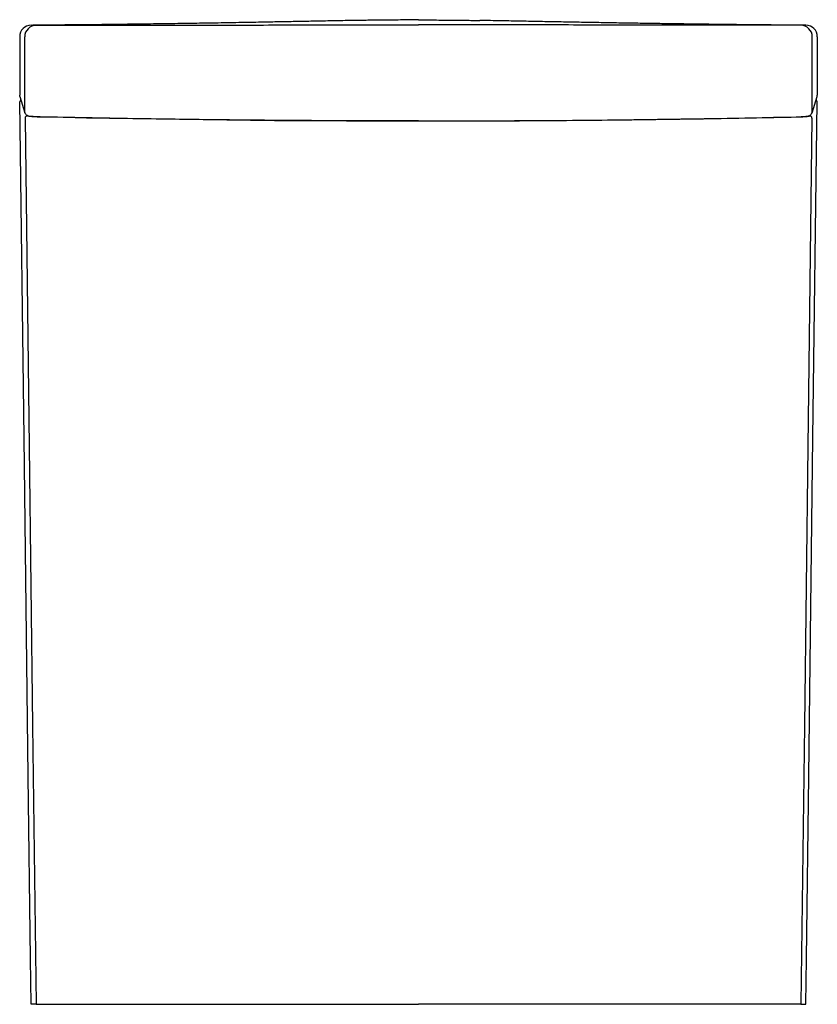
# Model space of a CAD drawing. Header units: millimetres. Extents: x 4182.852 to 4183.201, y 1753.262 to 1753.693.
import ezdxf

# ---------------------------------------------------------------- set-up
doc = ezdxf.new("R2010")
doc.units = ezdxf.units.MM
doc.layers.add('SANINDUSA', color=3, linetype='Continuous')

msp = doc.modelspace()

# ---------------------------------------------------------------- linework, layer by layer
at = {"layer": 'SANINDUSA'}
for p, q in [((4182.858888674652, 1753.690680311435), (4182.858966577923, 1753.6906785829)), ((4183.194268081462, 1753.690679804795), (4183.194213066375, 1753.6906785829)), ((4183.19581464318, 1753.690706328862), (4183.195659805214, 1753.690707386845)), ((4182.851765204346, 1753.685688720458), (4182.851765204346, 1753.660125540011)), ((4182.853976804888, 1753.652989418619), (4182.853976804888, 1753.685678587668)), ((4183.19920283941, 1753.652989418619), (4183.19920283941, 1753.685678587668)), ((4183.201414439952, 1753.685688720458), (4183.201414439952, 1753.660125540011)), ((4182.851854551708, 1753.659533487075), (4182.854066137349, 1753.652397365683)), ((4183.199113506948, 1753.652397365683), (4183.201325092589, 1753.659533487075)), ((4182.855122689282, 1753.651006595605), (4182.85505913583, 1753.651203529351)), ((4183.198056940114, 1753.651006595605), (4183.198124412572, 1753.651215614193)), ((4182.858966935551, 1753.261706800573), (4182.856771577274, 1753.261706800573)), ((4183.194212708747, 1753.261706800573), (4183.196408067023, 1753.261706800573))]:
    msp.add_line(p, q, dxfattribs=at)
at = {"layer": 'SANINDUSA', "flags": 128}
for points in [[(4182.851854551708, 1753.659533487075), (4182.851803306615, 1753.659735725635), (4182.851765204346, 1753.660125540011)], [(4183.201325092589, 1753.659533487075), (4183.201376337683, 1753.659735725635), (4183.201414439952, 1753.660125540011)], [(4182.856771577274, 1753.261706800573), (4182.856521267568, 1753.281705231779), (4182.855520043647, 1753.361698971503), (4182.853664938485, 1753.509917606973), (4182.851822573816, 1753.657123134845)], [(4183.196408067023, 1753.261706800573), (4183.196658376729, 1753.281705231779), (4183.197659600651, 1753.361698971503), (4183.199514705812, 1753.509917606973), (4183.201357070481, 1753.657123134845)], [(4182.854074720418, 1753.65237037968), (4182.854014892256, 1753.652599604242), (4182.853976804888, 1753.652989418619)], [(4183.199105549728, 1753.652372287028), (4183.199164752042, 1753.652599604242), (4183.19920283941, 1753.652989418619)], [(4182.85412292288, 1753.649995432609), (4182.855919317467, 1753.506010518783), (4182.857443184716, 1753.383858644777), (4182.858966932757, 1753.261706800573)], [(4183.199056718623, 1753.649995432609), (4183.197260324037, 1753.506010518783), (4183.195736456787, 1753.383858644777), (4183.194212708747, 1753.261706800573)]]:
    msp.add_lwpolyline(points, dxfattribs=at)
at = {"layer": 'SANINDUSA'}
for centre, radius, start, end in [((4182.856764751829, 1753.685689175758), 0.004999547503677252, 90.09972163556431, 180.0052178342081), ((4182.858976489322, 1753.685678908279), 0.004999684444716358, 90.11358349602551, 180.0036741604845), ((4183.194203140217, 1753.685678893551), 0.004999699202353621, 359.9964946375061, 89.88624766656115), ((4183.196414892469, 1753.685689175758), 0.004999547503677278, 359.9947821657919, 89.90027836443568), ((4182.852821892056, 1753.657134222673), 0.000999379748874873, 119.5683618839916, 180.635693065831), ((4183.200357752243, 1753.657134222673), 0.0009993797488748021, 359.364306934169, 60.43163811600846), ((4182.855123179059, 1753.650006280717), 0.001000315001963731, 90.02735978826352, 180.6213672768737), ((4183.198056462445, 1753.650006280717), 0.001000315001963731, 359.3786327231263, 89.97264021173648)]:
    msp.add_arc(centre, radius, start, end, dxfattribs=at)
msp.add_ellipse((4183.026589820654, 1753.673301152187), major_axis=(0.4405892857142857, 0), ratio=0.05563259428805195, start_param=4.327010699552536, end_param=5.097767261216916, dxfattribs=at)
for points, knots in [([(4182.856756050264, 1753.69068871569), (4182.856810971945, 1753.690690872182), (4182.857085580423, 1753.690701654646), (4182.857776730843, 1753.690718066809), (4182.858451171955, 1753.690695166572), (4182.858888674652, 1753.690680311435)], [0, 0, 0, 0, 0.0807367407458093, 0.4036838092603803, 0.9999999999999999, 0.9999999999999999, 0.9999999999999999, 0.9999999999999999]), ([(4182.999652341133, 1753.692825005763), (4182.998234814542, 1753.692797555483), (4182.994256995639, 1753.692720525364), (4182.9878076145, 1753.692594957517), (4182.980477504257, 1753.692453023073), (4182.973411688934, 1753.692317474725), (4182.96627389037, 1753.692182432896), (4182.958174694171, 1753.69203220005), (4182.948924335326, 1753.691865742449), (4182.939117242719, 1753.691696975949), (4182.929358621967, 1753.691537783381), (4182.91944675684, 1753.691385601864), (4182.908833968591, 1753.691234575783), (4182.897651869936, 1753.69109016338), (4182.887911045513, 1753.690978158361), (4182.879983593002, 1753.690896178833), (4182.874171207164, 1753.690840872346), (4182.869482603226, 1753.690799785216), (4182.865833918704, 1753.690769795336), (4182.863018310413, 1753.69074782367), (4182.860610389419, 1753.69072995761), (4182.858753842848, 1753.690716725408), (4182.857944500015, 1753.690711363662), (4182.857587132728, 1753.69070899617)], [0, 0, 0, 0, 0.02840124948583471, 0.07969870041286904, 0.1292233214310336, 0.1753208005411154, 0.2213299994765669, 0.2724030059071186, 0.3381250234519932, 0.4073832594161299, 0.4697421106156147, 0.5343813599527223, 0.6069576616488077, 0.6838208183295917, 0.760045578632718, 0.8036674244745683, 0.8434489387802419, 0.8795518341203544, 0.9048147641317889, 0.9290705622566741, 0.9530850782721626, 0.9792846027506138, 1, 1, 1, 1]), ([(4182.858966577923, 1753.6906785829), (4182.859014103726, 1753.690678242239), (4182.859118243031, 1753.690677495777), (4182.859880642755, 1753.690677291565), (4182.860947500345, 1753.690677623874), (4182.861770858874, 1753.690678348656), (4182.862087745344, 1753.690678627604)], [0, 0, 0, 0, 0.2422707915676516, 0.5308676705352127, 0.8194447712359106, 1, 1, 1, 1]), ([(4182.862087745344, 1753.690678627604), (4182.869271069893, 1753.690686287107), (4182.88208649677, 1753.690699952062), (4182.900941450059, 1753.69072467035), (4182.918444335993, 1753.690749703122), (4182.936181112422, 1753.6907773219), (4182.954076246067, 1753.690807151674), (4182.972059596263, 1753.690838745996), (4182.990140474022, 1753.690871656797), (4183.008327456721, 1753.690905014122), (4183.020502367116, 1753.690928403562), (4183.026589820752, 1753.690940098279)], [0, 0, 0, 0, 0.1370716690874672, 0.2445430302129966, 0.352014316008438, 0.4602267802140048, 0.5684392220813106, 0.6759573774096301, 0.783475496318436, 0.8917377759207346, 1, 1, 1, 1]), ([(4183.026589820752, 1753.693143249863), (4183.025094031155, 1753.693118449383), (4183.022059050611, 1753.69306812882), (4183.017653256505, 1753.693007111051), (4183.013461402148, 1753.692956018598), (4183.009676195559, 1753.692915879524), (4183.006338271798, 1753.692884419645), (4183.003595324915, 1753.692860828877), (4183.001499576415, 1753.692843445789), (4183.000106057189, 1753.692831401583), (4182.999797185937, 1753.69282683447), (4182.999652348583, 1753.692824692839)], [0, 0, 0, 0, 0.1107471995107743, 0.2247078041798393, 0.3354544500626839, 0.4494093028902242, 0.5602199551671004, 0.6742391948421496, 0.785135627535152, 0.8992447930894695, 1, 1, 1, 1]), ([(4183.026589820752, 1753.693143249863), (4183.028085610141, 1753.693118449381), (4183.031120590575, 1753.693068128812), (4183.035526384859, 1753.693007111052), (4183.039718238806, 1753.692956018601), (4183.043503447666, 1753.692915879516), (4183.046841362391, 1753.692884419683), (4183.049584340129, 1753.692860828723), (4183.051679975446, 1753.692843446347), (4183.053072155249, 1753.692831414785), (4183.053380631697, 1753.692826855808), (4183.05352496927, 1753.692824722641)], [0, 0, 0, 0, 0.1107928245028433, 0.2248004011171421, 0.3355926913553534, 0.4495945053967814, 0.5604508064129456, 0.674517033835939, 0.7854591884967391, 0.8996153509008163, 1, 1, 1, 1]), ([(4183.191091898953, 1753.690678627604), (4183.183908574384, 1753.690686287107), (4183.171093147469, 1753.690699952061), (4183.15223819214, 1753.690724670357), (4183.134735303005, 1753.690749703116), (4183.116998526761, 1753.690777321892), (4183.099103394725, 1753.690807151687), (4183.081120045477, 1753.690838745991), (4183.063039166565, 1753.690871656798), (4183.044852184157, 1753.69090501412), (4183.032677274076, 1753.690928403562), (4183.026589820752, 1753.690940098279)], [0, 0, 0, 0, 0.1370716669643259, 0.2445430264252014, 0.3520143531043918, 0.4602268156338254, 0.5684392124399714, 0.6759573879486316, 0.7834755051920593, 0.8917377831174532, 1, 1, 1, 1]), ([(4183.19555235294, 1753.690708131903), (4183.195284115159, 1753.690709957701), (4183.194682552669, 1753.690714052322), (4183.193490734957, 1753.690722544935), (4183.19197889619, 1753.690733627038), (4183.190205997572, 1753.690747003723), (4183.188164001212, 1753.690762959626), (4183.185812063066, 1753.690782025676), (4183.18284406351, 1753.690807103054), (4183.179126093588, 1753.690840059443), (4183.17462071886, 1753.690882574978), (4183.168934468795, 1753.690939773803), (4183.162347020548, 1753.691011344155), (4183.154673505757, 1753.691102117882), (4183.146832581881, 1753.69120233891), (4183.139096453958, 1753.691308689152), (4183.131325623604, 1753.691422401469), (4183.123562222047, 1753.691542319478), (4183.115560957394, 1753.691672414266), (4183.1076655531, 1753.691806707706), (4183.099908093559, 1753.691943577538), (4183.092071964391, 1753.692086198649), (4183.084049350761, 1753.692236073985), (4183.075742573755, 1753.692394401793), (4183.068644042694, 1753.692531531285), (4183.062713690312, 1753.692646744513), (4183.058166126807, 1753.692735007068), (4183.055099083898, 1753.692794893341), (4183.053551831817, 1753.692824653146), (4183.053524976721, 1753.692825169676)], [0, 0, 0, 0, 0.02192461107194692, 0.0491691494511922, 0.07231044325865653, 0.09375437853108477, 0.1149805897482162, 0.1362819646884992, 0.1579482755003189, 0.1878669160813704, 0.2195111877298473, 0.2516527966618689, 0.3027643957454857, 0.3507611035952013, 0.4008312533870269, 0.4549778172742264, 0.5011816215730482, 0.551306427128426, 0.6046079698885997, 0.6549788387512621, 0.7028820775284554, 0.7532704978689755, 0.8053841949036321, 0.8569025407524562, 0.9124733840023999, 0.9413152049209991, 0.9704136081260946, 0.999486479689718, 1, 1, 1, 1]), ([(4183.194213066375, 1753.6906785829), (4183.194165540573, 1753.690678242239), (4183.194061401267, 1753.690677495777), (4183.193299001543, 1753.690677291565), (4183.192232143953, 1753.690677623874), (4183.191408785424, 1753.690678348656), (4183.191091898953, 1753.690678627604)], [0, 0, 0, 0, 0.2422707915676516, 0.5308676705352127, 0.8194447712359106, 1, 1, 1, 1]), ([(4183.196423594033, 1753.69068871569), (4183.196368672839, 1753.690690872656), (4183.196094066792, 1753.690701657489), (4183.195395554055, 1753.690718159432), (4183.194713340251, 1753.690694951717), (4183.194268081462, 1753.690679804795)], [0, 0, 0, 0, 0.07989551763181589, 0.399477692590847, 1, 1, 1, 1]), ([(4182.854066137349, 1753.652397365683), (4182.854176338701, 1753.652148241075), (4182.854357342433, 1753.651739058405), (4182.854791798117, 1753.651349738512), (4182.855151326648, 1753.651137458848), (4182.85548285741, 1753.651009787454), (4182.855824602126, 1753.650921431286), (4182.856297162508, 1753.650840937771), (4182.857018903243, 1753.650762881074), (4182.858070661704, 1753.6506887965), (4182.85930993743, 1753.650630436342), (4182.860316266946, 1753.650599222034), (4182.860856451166, 1753.650586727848), (4182.860922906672, 1753.650585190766)], [0, 0, 0, 0, 0.07671123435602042, 0.125996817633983, 0.1721464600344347, 0.2188521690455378, 0.2838933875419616, 0.3851570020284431, 0.538320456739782, 0.684549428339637, 0.838466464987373, 0.9801275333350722, 1, 1, 1, 1]), ([(4183.192256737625, 1753.650585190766), (4183.192514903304, 1753.650591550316), (4183.193268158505, 1753.650610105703), (4183.194414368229, 1753.650653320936), (4183.195595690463, 1753.650719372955), (4183.196569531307, 1753.650800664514), (4183.197223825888, 1753.650894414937), (4183.197721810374, 1753.65100279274), (4183.198280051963, 1753.651260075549), (4183.198767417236, 1753.651685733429), (4183.199015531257, 1753.652099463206), (4183.199102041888, 1753.652362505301), (4183.199113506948, 1753.652397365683)], [0, 0, 0, 0, 0.07789930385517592, 0.227288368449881, 0.3778414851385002, 0.531005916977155, 0.6921462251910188, 0.79699228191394, 0.8648720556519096, 0.9211046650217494, 0.9895441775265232, 1, 1, 1, 1]), ([(4182.860754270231, 1753.650551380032), (4182.859851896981, 1753.650577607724), (4182.858047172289, 1753.650630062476), (4182.85613939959, 1753.650766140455), (4182.855249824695, 1753.650898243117), (4182.855153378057, 1753.650980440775), (4182.855122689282, 1753.651006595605)], [0, 0, 0, 0, 0.2883883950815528, 0.5767698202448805, 0.8653305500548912, 1, 1, 1, 1]), ([(4183.026589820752, 1753.648760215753), (4183.019642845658, 1753.648765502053), (4183.005741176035, 1753.648776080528), (4182.984931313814, 1753.648861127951), (4182.96421333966, 1753.648996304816), (4182.943381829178, 1753.649188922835), (4182.92248130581, 1753.649439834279), (4182.901571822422, 1753.649752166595), (4182.880931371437, 1753.650116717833), (4182.867477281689, 1753.650406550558), (4182.860754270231, 1753.650551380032)], [0, 0, 0, 0, 0.1226056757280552, 0.2453475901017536, 0.3680894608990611, 0.4906950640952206, 0.6179450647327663, 0.7453477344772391, 0.8727502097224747, 1, 1, 1, 1]), ([(4183.026589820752, 1753.648760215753), (4183.033536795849, 1753.648765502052), (4183.047438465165, 1753.648776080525), (4183.068248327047, 1753.64886112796), (4183.088966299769, 1753.648996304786), (4183.109797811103, 1753.649188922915), (4183.130698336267, 1753.649439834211), (4183.151607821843, 1753.649752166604), (4183.172248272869, 1753.650116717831), (4183.185702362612, 1753.650406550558), (4183.192425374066, 1753.650551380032)], [0, 0, 0, 0, 0.1226056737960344, 0.2453475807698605, 0.3680894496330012, 0.490695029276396, 0.6179450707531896, 0.7453477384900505, 0.8727502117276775, 1, 1, 1, 1]), ([(4183.192425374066, 1753.650551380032), (4183.193327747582, 1753.650577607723), (4183.195132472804, 1753.650630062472), (4183.197040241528, 1753.650766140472), (4183.197929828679, 1753.650898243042), (4183.198026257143, 1753.650980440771), (4183.198056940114, 1753.651006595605)], [0, 0, 0, 0, 0.2883884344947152, 0.5767698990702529, 0.8653306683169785, 1, 1, 1, 1]), ([(4182.858966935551, 1753.261706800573), (4182.859085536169, 1753.261706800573), (4182.859285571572, 1753.261706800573), (4182.860244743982, 1753.261706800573), (4182.860635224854, 1753.261706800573)], [0, 0, 0, 0, 0.5928981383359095, 1, 1, 1, 1]), ([(4182.860635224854, 1753.261706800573), (4182.867184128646, 1753.261706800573), (4182.880288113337, 1753.261706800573), (4182.900306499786, 1753.261706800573), (4182.920539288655, 1753.261706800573), (4182.94118788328, 1753.261706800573), (4182.962220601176, 1753.261706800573), (4182.983607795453, 1753.261706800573), (4183.00508073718, 1753.261706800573), (4183.019422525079, 1753.261706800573), (4183.026589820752, 1753.261706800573)], [0, 0, 0, 0, 0.1229833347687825, 0.2460826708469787, 0.3691820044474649, 0.49216535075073, 0.6190602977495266, 0.7460826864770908, 0.8731050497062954, 1, 1, 1, 1]), ([(4183.192544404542, 1753.261706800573), (4183.185995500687, 1753.261706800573), (4183.172891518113, 1753.261706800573), (4183.152873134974, 1753.261706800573), (4183.13264034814, 1753.261706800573), (4183.111991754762, 1753.261706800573), (4183.090959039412, 1753.261706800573), (4183.069571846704, 1753.261706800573), (4183.048098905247, 1753.261706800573), (4183.033757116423, 1753.261706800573), (4183.026589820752, 1753.261706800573)], [0, 0, 0, 0, 0.1229833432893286, 0.2460826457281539, 0.3691819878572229, 0.492165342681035, 0.6190602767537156, 0.7460826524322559, 0.8731050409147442, 1, 1, 1, 1]), ([(4183.194212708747, 1753.261706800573), (4183.194094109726, 1753.261706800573), (4183.193894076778, 1753.261706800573), (4183.192934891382, 1753.261706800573), (4183.192544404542, 1753.261706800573)], [0, 0, 0, 0, 0.5928974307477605, 1, 1, 1, 1])]:
    msp.add_open_spline(points, degree=3, knots=knots, dxfattribs=at)

doc.saveas('drawing.dxf')
